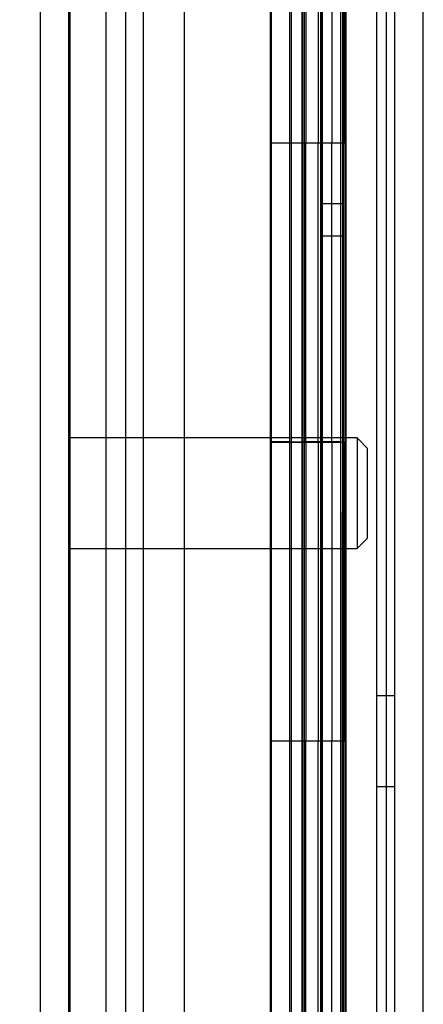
# Model space of a CAD drawing. Header units: inches. Extents: x 1 to 359, y -2 to 239.
# Tile 73 of 88: x 202.44 to 203.79, y 86.88 to 90.18. Entities that reach past the tile are written whole.
import ezdxf
from ezdxf.enums import TextEntityAlignment as Align
from ezdxf.lldxf.tags import DXFTag

# ---------------------------------------------------------------- set-up
doc = ezdxf.new("R2010")
doc.units = ezdxf.units.IN
doc.header["$MEASUREMENT"] = 0
for name, color, linetype in [('COM54746-60', 7, 'Continuous'), ('COM70220', 7, 'Continuous'), ('COM70739-9', 7, 'Continuous'), ('COM70839-3', 7, 'Continuous'), ('COM71196-8', 7, 'Continuous'), ('COM71301-8', 7, 'Continuous'), ('Default', 7, 'Continuous'), ('STD26122', 7, 'Continuous')]:
    doc.layers.add(name, color=color, linetype=linetype)
doc.styles.add('SEACAD_Times_New_Roman', font='times.ttf')
tags = doc.linetypes.add('HIDDEN2', pattern=[0.1875, 0.125, -0.0625]).pattern_tags.tags
tags[6:7] = [DXFTag(74, 4), DXFTag(75, 0), DXFTag(340, '0'), DXFTag(46, 0.0), DXFTag(50, 0.0), DXFTag(44, 0.0), DXFTag(45, 0.0)]
tags[4:5] = [DXFTag(74, 4), DXFTag(75, 0), DXFTag(340, '0'), DXFTag(46, 0.0), DXFTag(50, 0.0), DXFTag(44, 0.0), DXFTag(45, 0.0)]
doc.dimstyles.new('HAMMOND_(STH_-_540x360)', dxfattribs={"dimtxt": 2, "dimasz": 2.5, "dimexe": 1, "dimexo": 1, "dimgap": 0.5, "dimtad": 0, "dimtih": 1, "dimtoh": 1, "dimzin": 0, "dimdsep": 46, "dimtxsty": 'SEACAD_Times_New_Roman', "dimblk1": '_SE_FILLED', "dimblk2": '_SE_FILLED', "dimsah": 1, "dimcen": 1, "dimadec": 0, "dimazin": 0, "dimtfac": 0.8, "dimtofl": 0, "dimtmove": 0, "dimatfit": 3, "dimfxl": 1, "dimtolj": 1, "dimtzin": 0, "dimarcsym": 0})

# ---------------------------------------------------------------- blocks, each defined once
blk = doc.blocks.new('SE4')
at = {"layer": 'COM54746-60', "color": 7, "linetype": 'HIDDEN2'}
for p, q in [((202.796, 144.7645), (202.796, 84.7645)), ((203.6367, 144.7645), (203.6367, 84.7645)), ((203.3507, 143.7644), (203.3507, 84.7645)), ((203.4507, 84.7645), (203.4507, 143.7644)), ((203.3457, 90.7645), (203.3457, 89.7645)), ((203.39, 89.7645), (203.39, 90.7635)), ((203.3957, 89.7645), (203.3957, 90.7635)), ((203.4007, 90.7645), (203.4007, 89.7645)), ((203.4421, 90.7645), (203.4421, 89.7645)), ((203.4557, 89.7645), (203.4557, 90.7635)), ((203.5177, 89.7645), (203.5177, 90.7635)), ((203.5267, 90.7645), (203.5267, 89.7645)), ((203.5311, 89.7645), (203.5311, 90.7645)), ((203.5357, 89.7645), (203.5357, 90.7645)), ((203.3457, 89.7645), (203.3457, 88.7635)), ((203.39, 89.7645), (203.39, 88.7635)), ((203.3957, 89.7645), (203.3957, 88.7635)), ((203.4007, 88.7645), (203.4007, 89.7645)), ((203.4421, 88.7645), (203.4421, 89.7645)), ((203.4557, 88.7635), (203.4557, 89.7645)), ((203.4871, 88.7645), (203.4871, 89.7645)), ((203.5357, 89.7645), (203.5311, 89.7645)), ((203.5357, 88.7645), (203.5357, 89.7645)), ((203.3457, 88.7655), (203.2837, 88.7655)), ((203.3457, 88.7655), (203.39, 88.7655)), ((203.3457, 88.7645), (203.3457, 87.7645)), ((203.5177, 88.7655), (203.39, 88.7655)), ((203.39, 87.7645), (203.39, 88.7635)), ((203.3957, 87.7645), (203.3957, 88.7635)), ((203.4007, 88.7645), (203.4007, 87.7645)), ((203.4421, 88.7645), (203.4421, 87.7645)), ((203.4557, 87.7645), (203.4557, 88.7635)), ((203.5177, 88.7635), (203.5177, 88.7645)), ((203.5177, 87.7645), (203.5177, 88.7635)), ((203.5267, 88.7645), (203.5267, 87.7645)), ((203.5357, 88.7645), (203.5311, 88.7645)), ((203.5311, 87.7645), (203.5311, 88.7645)), ((203.5357, 87.7645), (203.5357, 88.7645)), ((203.6987, 87.9165), (203.6367, 87.9165)), ((203.3457, 87.7645), (203.3457, 86.7635)), ((203.39, 87.7645), (203.39, 86.7635)), ((203.3957, 87.7645), (203.3957, 86.7635)), ((203.4007, 86.7645), (203.4007, 87.7645)), ((203.4421, 86.7645), (203.4421, 87.7645)), ((203.4557, 86.7635), (203.4557, 87.7645)), ((203.4871, 86.7645), (203.4871, 87.7645)), ((203.5357, 87.7645), (203.5311, 87.7645)), ((203.5357, 86.7645), (203.5357, 87.7645)), ((203.6367, 87.6125), (203.6987, 87.6125))]:
    blk.add_line(p, q, dxfattribs=at)
at = {"layer": 'COM54746-60', "color": 7, "linetype": 'Continuous'}
for p, q in [((203.2837, 90.7645), (203.2837, 89.7645)), ((203.4871, 90.7645), (203.4871, 89.7645)), ((203.2837, 89.7645), (203.2837, 88.7635)), ((203.4871, 89.7645), (203.2837, 89.7645)), ((203.4871, 89.7645), (203.2837, 89.7645)), ((203.5311, 89.7645), (203.4871, 89.7645)), ((203.5177, 88.7645), (203.5177, 89.7645)), ((203.5267, 88.7645), (203.5267, 89.7645)), ((203.5311, 89.7645), (203.5311, 88.7645)), ((203.4871, 88.7645), (203.2837, 88.7645)), ((203.2837, 88.7645), (203.2837, 87.7645)), ((203.5177, 88.7635), (203.2837, 88.7635)), ((203.4871, 88.7645), (203.4871, 87.7645)), ((203.5311, 88.7645), (203.4871, 88.7645)), ((203.2837, 87.7645), (203.2837, 86.7635)), ((203.4871, 87.7645), (203.2837, 87.7645)), ((203.4871, 87.7645), (203.2837, 87.7645)), ((203.5311, 87.7645), (203.4871, 87.7645)), ((203.5177, 86.7645), (203.5177, 87.7645)), ((203.5267, 86.7645), (203.5267, 87.7645)), ((203.5311, 87.7645), (203.5311, 86.7645))]:
    blk.add_line(p, q, dxfattribs=at)
at = {"layer": 'COM70220', "color": 7, "linetype": 'HIDDEN2'}
for p, q in [((202.6077, 84.1985), (202.6077, 145.2585)), ((202.6087, 84.1985), (202.6087, 145.2585)), ((202.6107, 84.1985), (202.6107, 145.2585)), ((202.8567, 84.1985), (202.8567, 145.2585))]:
    blk.add_line(p, q, dxfattribs=at)
at = {"layer": 'COM70739-9', "color": 7, "linetype": 'HIDDEN2'}
blk.add_line((203.6687, 144.9655), (203.6687, 84.3455), dxfattribs=at)
at = {"layer": 'COM70839-3', "color": 7, "linetype": 'HIDDEN2'}
for p, q in [((203.4515, 85.9925), (203.4547, 113.8948)), ((203.5235, 85.9925), (203.5267, 113.8948)), ((203.4515, 85.885), (203.4547, 113.7873)), ((203.5235, 85.885), (203.5267, 113.7873)), ((202.9954, 111.6347), (202.9925, 85.9926)), ((202.9954, 111.5272), (202.9925, 85.8851)), ((203.5239, 89.5615), (203.4519, 89.5615)), ((203.5239, 89.454), (203.4519, 89.454))]:
    blk.add_line(p, q, dxfattribs=at)
at = {"layer": 'COM71196-8', "color": 7, "linetype": 'Continuous'}
for p, q in [((203.2817, 83.5936), (203.2817, 145.9354)), ((202.5117, 83.6885), (202.5117, 145.8405))]:
    blk.add_line(p, q, dxfattribs=at)
at = {"layer": 'COM71196-8', "color": 7, "linetype": 'HIDDEN2'}
for p, q in [((202.6067, 83.6885), (202.6067, 145.8405)), ((203.3867, 145.4055), (203.3867, 83.9055))]:
    blk.add_line(p, q, dxfattribs=at)
at = {"layer": 'COM71301-8', "color": 7, "linetype": 'HIDDEN2'}
for p, q in [((202.7317, 84.0005), (202.7317, 145.3105)), ((203.7937, 84.0005), (203.7937, 145.3105))]:
    blk.add_line(p, q, dxfattribs=at)
at = {"layer": 'COM71301-8', "color": 7, "linetype": 'Continuous'}
blk.add_line((203.6987, 84.0005), (203.6987, 145.3105), dxfattribs=at)
at = {"layer": 'STD26122', "color": 7, "linetype": 'HIDDEN2'}
for p, q in [((203.5717, 88.7785), (202.6067, 88.7785)), ((203.5717, 88.7785), (203.5717, 88.4085)), ((203.6067, 88.7435), (203.5717, 88.7785)), ((203.6067, 88.4435), (203.6067, 88.7435)), ((203.5717, 88.4085), (203.6067, 88.4435)), ((202.6067, 88.4085), (203.5717, 88.4085))]:
    blk.add_line(p, q, dxfattribs=at)
blk = doc.blocks.new('DMBLK131')
at = {"layer": 'Default', "linetype": 'Continuous', "transparency": 16777216}
for points in [[(184.3206, 143.5305), (185.1539, 143.5305), (184.7372, 146.0305)], [(184.3206, 85.9985), (184.7372, 83.4985), (185.1539, 85.9985)]]:
    blk.add_hatch(color=7, dxfattribs=at).paths.add_polyline_path(points)
at = {"layer": 'Default', "color": 7, "linetype": 'Continuous', "transparency": 16777216}
for p, q in [((201.7017, 146.0305), (183.7372, 146.0305)), ((184.7372, 146.0305), (184.7372, 116.4645)), ((184.7372, 110.0645), (184.7372, 83.4985)), ((201.7017, 83.4985), (183.7372, 83.4985))]:
    blk.add_line(p, q, dxfattribs=at)
at = {"layer": 'Default', "color": 7, "linetype": 'Continuous', "transparency": 16777216, "style": 'SEACAD_Times_New_Roman'}
for s, p in [('62.53', (181.3249, 115.7645)), ('DOOR', (180.5429, 112.7645))]:
    blk.add_text(s, height=2, dxfattribs=at).set_placement(p, align=Align.TOP_LEFT)
blk = doc.blocks.new('_SE_FILLED')
at = {"color": 0}
blk.add_line((0, 0), (-1, 0), dxfattribs=at)
blk.add_solid([(0, 0), (-1, -0.1665), (-1, 0.1665), (0, 0)], dxfattribs=at)
blk = doc.blocks.new('DMBLK143')
at = {"layer": 'Default', "linetype": 'Continuous', "transparency": 16777216}
for points in [[(194.6479, 111.8462), (195.4812, 111.8462), (195.0645, 114.3462)], [(194.6479, 85.9985), (195.0645, 83.4985), (195.4812, 85.9985)]]:
    blk.add_hatch(color=7, dxfattribs=at).paths.add_polyline_path(points)
at = {"layer": 'Default', "color": 7, "linetype": 'Continuous', "transparency": 16777216}
for p, q in [((201.0767, 114.3462), (194.0645, 114.3462)), ((195.0645, 100.6223), (195.0645, 114.3462)), ((195.0645, 83.4985), (195.0645, 94.2223)), ((201.7017, 83.4985), (194.0645, 83.4985))]:
    blk.add_line(p, q, dxfattribs=at)
at = {"layer": 'Default', "color": 7, "linetype": 'Continuous', "transparency": 16777216, "style": 'SEACAD_Times_New_Roman'}
for s, p in [('30.85', (191.6522, 99.9223)), ('TYP', (192.2683, 96.9223))]:
    blk.add_text(s, height=2, dxfattribs=at).set_placement(p, align=Align.TOP_LEFT)

msp = doc.modelspace()

# ---------------------------------------------------------------- block references
at = {"layer": 'Default'}
msp.add_blockref('SE4', (0, 0), dxfattribs=at)

# ---------------------------------------------------------------- dimensions: what is measured, and where the dimension line sits
at = {"layer": 'Default', "color": 7, "linetype": 'Continuous'}
for base, p1, p2, angle, text, picture, middle, dimtype in [((184.7372, 146.0305), (202.7017, 146.0305), (202.7017, 83.4985), 270, '\\A1;<>\\PDOOR', 'DMBLK131', (184.7372, 114.7645), 161), ((195.0645, 114.3462), (202.7017, 83.4985), (202.0767, 114.3462), 90, '\\A1;<>\\PTYP', 'DMBLK143', (195.0645, 98.9223), 160)]:
    dim = msp.add_linear_dim(base=base, p1=p1, p2=p2, angle=angle, text=text, dimstyle='HAMMOND_(STH_-_540x360)', dxfattribs=at)
    dim.commit()
    dim.dimension.update_dxf_attribs({"geometry": picture, "text_midpoint": middle, "dimtype": dimtype})

doc.saveas('drawing.dxf')
